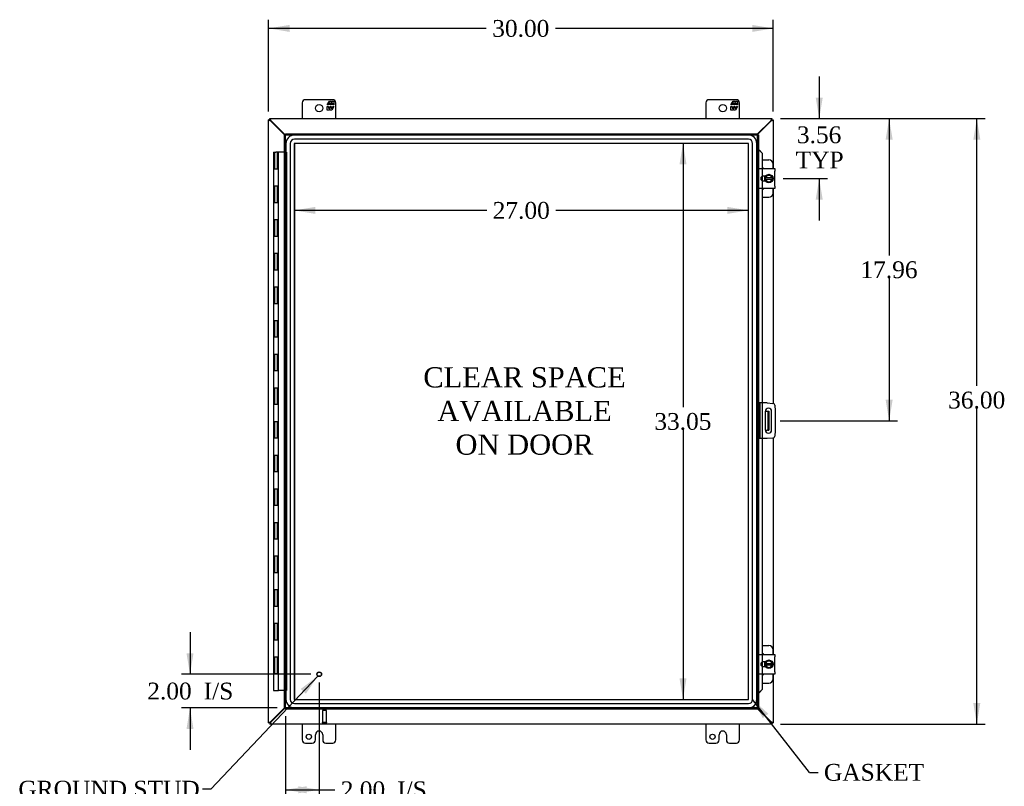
# Model space of a CAD drawing. Header units: inches. Extents: x 12 to 226, y 8 to 156.
# Tile 3 of 8: x 48 to 107, y 53 to 99. Entities that reach past the tile are written whole.
import ezdxf
from ezdxf.enums import TextEntityAlignment as Align

# ---------------------------------------------------------------- set-up
doc = ezdxf.new("R2010")
doc.units = ezdxf.units.IN
doc.header["$MEASUREMENT"] = 0
for name, color, linetype in [('COM40153-1', 7, 'CONTINUOUS'), ('COM40153-2', 7, 'CONTINUOUS'), ('COM42667', 7, 'CONTINUOUS'), ('COM42780', 7, 'CONTINUOUS'), ('COM48490', 7, 'CONTINUOUS'), ('COM70219', 7, 'CONTINUOUS'), ('COM71780-21', 7, 'CONTINUOUS'), ('DEFAULT', 7, 'CONTINUOUS'), ('FET07710', 7, 'CONTINUOUS'), ('HNG10620-32B', 7, 'CONTINUOUS'), ('HNG10620-32C', 7, 'CONTINUOUS'), ('SCC19011', 7, 'CONTINUOUS'), ('SPR20265', 7, 'CONTINUOUS'), ('STD21878', 7, 'CONTINUOUS'), ('WAF25035', 7, 'CONTINUOUS')]:
    doc.layers.add(name, color=color, linetype=linetype)
doc.styles.add('SEACAD_TIMES_NEW_ROMAN', font='times.ttf')

# ---------------------------------------------------------------- blocks, each defined once
blk = doc.blocks.new('SEANNOT_GROUP2')
at = {"layer": 'DEFAULT', "linetype": 'Continuous'}
blk.add_hatch(color=136, dxfattribs=at).paths.add_polyline_path([(65.108, 58.616), (65.815, 59.667), (64.805, 58.902)])
at = {"layer": 'DEFAULT', "color": 136, "linetype": 'Continuous'}
blk.add_line((59.457, 52.944), (58.957, 52.944), dxfattribs=at)
blk.add_lwpolyline([(59.457, 52.944), (65.815, 59.667)], dxfattribs=at)
at = {"layer": 'DEFAULT', "color": 136, "linetype": 'Continuous', "style": 'SEACAD_TIMES_NEW_ROMAN'}
for s, p in [('GROUND STUD', (48.015, 53.444)), ('DOOR', (48.015, 51.944))]:
    blk.add_text(s, height=1, dxfattribs=at).set_placement(p, align=Align.TOP_LEFT)
blk = doc.blocks.new('SEANNOT_GROUP3')
at = {"layer": 'DEFAULT', "linetype": 'Continuous'}
blk.add_hatch(color=136, dxfattribs=at).paths.add_polyline_path([(92.603, 57.426), (91.669, 58.282), (92.275, 57.169)])
at = {"layer": 'DEFAULT', "color": 136, "linetype": 'Continuous'}
blk.add_line((95.061, 53.945), (95.561, 53.945), dxfattribs=at)
blk.add_lwpolyline([(95.061, 53.945), (91.669, 58.282)], dxfattribs=at)
at = {"layer": 'DEFAULT', "color": 136, "linetype": 'Continuous', "style": 'SEACAD_TIMES_NEW_ROMAN'}
blk.add_text('GASKET', height=1, dxfattribs=at).set_placement((95.911, 54.445), align=Align.TOP_LEFT)
blk = doc.blocks.new('GDIMGGROUP')
at = {"layer": 'DEFAULT', "linetype": 'Continuous'}
for points in [[(105.207, 91.558), (104.999, 92.808), (104.791, 91.558)], [(105.207, 58.058), (104.791, 58.058), (104.999, 56.808)]]:
    blk.add_hatch(color=136, dxfattribs=at).paths.add_polyline_path(points)
at = {"layer": 'DEFAULT', "color": 136, "linetype": 'Continuous'}
for p, q in [((93.321, 92.808), (105.499, 92.808)), ((104.999, 76.928), (104.999, 92.808)), ((104.999, 56.808), (104.999, 75.578)), ((93.321, 56.808), (105.499, 56.808))]:
    blk.add_line(p, q, dxfattribs=at)
at = {"layer": 'DEFAULT', "color": 136, "linetype": 'Continuous', "style": 'SEACAD_TIMES_NEW_ROMAN'}
blk.add_text('36.00', height=1, dxfattribs=at).set_placement((103.293, 76.578), align=Align.TOP_LEFT)
blk = doc.blocks.new('GDIMGGROUP1')
at = {"layer": 'DEFAULT', "linetype": 'Continuous'}
for points in [[(58.011, 61.028), (58.22, 59.778), (58.428, 61.028)], [(58.011, 56.528), (58.428, 56.528), (58.22, 57.778)]]:
    blk.add_hatch(color=136, dxfattribs=at).paths.add_polyline_path(points)
at = {"layer": 'DEFAULT', "color": 136, "linetype": 'Continuous'}
for p, q in [((58.22, 62.278), (58.22, 59.778)), ((65.402, 59.778), (57.72, 59.778)), ((63.402, 57.778), (57.72, 57.778)), ((58.22, 57.778), (58.22, 55.278))]:
    blk.add_line(p, q, dxfattribs=at)
at = {"layer": 'DEFAULT', "color": 136, "linetype": 'Continuous', "style": 'SEACAD_TIMES_NEW_ROMAN'}
for s, p in [('2.00', (55.678, 59.278)), ('I/S', (59.032, 59.278))]:
    blk.add_text(s, height=1, dxfattribs=at).set_placement(p, align=Align.TOP_LEFT)
blk = doc.blocks.new('GDIMGGROUP9')
at = {"layer": 'DEFAULT', "linetype": 'Continuous'}
for points in [[(95.837, 94.058), (95.42, 94.058), (95.629, 92.808)], [(95.837, 87.996), (95.629, 89.246), (95.42, 87.996)]]:
    blk.add_hatch(color=136, dxfattribs=at).paths.add_polyline_path(points)
at = {"layer": 'DEFAULT', "color": 136, "linetype": 'Continuous'}
for p, q in [((95.629, 95.308), (95.629, 92.808)), ((93.321, 92.808), (96.129, 92.808)), ((93.489, 89.246), (96.129, 89.246)), ((95.629, 89.246), (95.629, 86.746))]:
    blk.add_line(p, q, dxfattribs=at)
at = {"layer": 'DEFAULT', "color": 136, "linetype": 'Continuous', "style": 'SEACAD_TIMES_NEW_ROMAN'}
for s, p in [('3.56', (94.301, 92.35)), ('TYP', (94.23, 90.85))]:
    blk.add_text(s, height=1, dxfattribs=at).set_placement(p, align=Align.TOP_LEFT)
blk = doc.blocks.new('GDIMGGROUP10')
at = {"layer": 'DEFAULT', "linetype": 'Continuous'}
for points in [[(99.995, 91.558), (99.786, 92.808), (99.578, 91.558)], [(99.995, 76.098), (99.578, 76.098), (99.786, 74.848)]]:
    blk.add_hatch(color=136, dxfattribs=at).paths.add_polyline_path(points)
at = {"layer": 'DEFAULT', "color": 136, "linetype": 'Continuous'}
for p, q in [((93.321, 92.808), (100.286, 92.808)), ((99.786, 92.808), (99.786, 84.678)), ((99.786, 83.328), (99.786, 74.848)), ((93.299, 74.848), (100.286, 74.848))]:
    blk.add_line(p, q, dxfattribs=at)
at = {"layer": 'DEFAULT', "color": 136, "linetype": 'Continuous', "style": 'SEACAD_TIMES_NEW_ROMAN'}
blk.add_text('17.96', height=1, dxfattribs=at).set_placement((98.08, 84.328), align=Align.TOP_LEFT)
blk = doc.blocks.new('GDIMGGROUP15')
at = {"layer": 'DEFAULT', "linetype": 'Continuous'}
for points in [[(65.152, 52.699), (65.152, 53.115), (63.902, 52.907)], [(64.652, 52.699), (65.902, 52.907), (64.652, 53.115)]]:
    blk.add_hatch(color=136, dxfattribs=at).paths.add_polyline_path(points)
at = {"layer": 'DEFAULT', "color": 136, "linetype": 'Continuous'}
for p, q in [((65.902, 59.278), (65.902, 52.407)), ((63.902, 57.278), (63.902, 52.407)), ((63.902, 52.907), (66.332, 52.907)), ((66.332, 52.907), (66.832, 52.907))]:
    blk.add_line(p, q, dxfattribs=at)
at = {"layer": 'DEFAULT', "color": 136, "linetype": 'Continuous', "style": 'SEACAD_TIMES_NEW_ROMAN'}
for s, p in [('2.00', (67.182, 53.407)), ('I/S', (70.536, 53.407))]:
    blk.add_text(s, height=1, dxfattribs=at).set_placement(p, align=Align.TOP_LEFT)
blk = doc.blocks.new('GDIMGGROUP21')
at = {"layer": 'DEFAULT', "linetype": 'Continuous'}
for points in [[(64.143, 98.382), (62.893, 98.174), (64.143, 97.965)], [(91.643, 98.382), (91.643, 97.965), (92.893, 98.174)]]:
    blk.add_hatch(color=136, dxfattribs=at).paths.add_polyline_path(points)
at = {"layer": 'DEFAULT', "color": 136, "linetype": 'Continuous'}
for p, q in [((62.893, 93.236), (62.893, 98.674)), ((92.893, 93.236), (92.893, 98.674)), ((75.837, 98.174), (62.893, 98.174)), ((92.893, 98.174), (79.949, 98.174))]:
    blk.add_line(p, q, dxfattribs=at)
at = {"layer": 'DEFAULT', "color": 136, "linetype": 'Continuous', "style": 'SEACAD_TIMES_NEW_ROMAN'}
blk.add_text('30.00', height=1, dxfattribs=at).set_placement((76.187, 98.674), align=Align.TOP_LEFT)
blk = doc.blocks.new('GDIMGGROUP24')
at = {"layer": 'DEFAULT', "linetype": 'Continuous'}
for points in [[(87.323, 90.085), (87.739, 90.085), (87.531, 91.335)], [(87.323, 59.531), (87.531, 58.281), (87.739, 59.531)]]:
    blk.add_hatch(color=136, dxfattribs=at).paths.add_polyline_path(points)
at = {"layer": 'DEFAULT', "color": 136, "linetype": 'Continuous'}
for p, q in [((87.531, 91.335), (87.531, 75.658)), ((87.531, 74.308), (87.531, 58.281))]:
    blk.add_line(p, q, dxfattribs=at)
at = {"layer": 'DEFAULT', "color": 136, "linetype": 'Continuous', "style": 'SEACAD_TIMES_NEW_ROMAN'}
blk.add_text('33.05', height=1, dxfattribs=at).set_placement((85.825, 75.308), align=Align.TOP_LEFT)
blk = doc.blocks.new('GDIMGGROUP25')
at = {"layer": 'DEFAULT', "linetype": 'Continuous'}
for points in [[(65.672, 87.146), (65.672, 87.563), (64.422, 87.354)], [(90.17, 87.146), (91.42, 87.354), (90.17, 87.563)]]:
    blk.add_hatch(color=136, dxfattribs=at).paths.add_polyline_path(points)
at = {"layer": 'DEFAULT', "color": 136, "linetype": 'Continuous'}
for p, q in [((75.865, 87.354), (64.422, 87.354)), ((91.42, 87.354), (79.977, 87.354))]:
    blk.add_line(p, q, dxfattribs=at)
at = {"layer": 'DEFAULT', "color": 136, "linetype": 'Continuous', "style": 'SEACAD_TIMES_NEW_ROMAN'}
blk.add_text('27.00', height=1, dxfattribs=at).set_placement((76.215, 87.854), align=Align.TOP_LEFT)

msp = doc.modelspace()

# ---------------------------------------------------------------- linework, layer by layer
at = {"layer": 'COM40153-1', "color": 7}
for p, q in [((92.425, 75.411), (92.535, 75.411)), ((92.535, 75.411), (92.571, 75.411)), ((92.571, 75.411), (92.643, 75.411)), ((92.571, 75.411), (92.571, 74.286)), ((92.643, 75.411), (92.643, 74.286)), ((92.425, 74.286), (92.535, 74.286)), ((92.571, 74.286), (92.535, 74.286)), ((92.571, 74.286), (92.643, 74.286))]:
    msp.add_line(p, q, dxfattribs=at)
at = {"layer": 'COM40153-2', "color": 7}
for p, q in [((92.09, 75.911), (92.018, 75.911)), ((92.09, 75.911), (92.09, 73.786)), ((92.09, 75.911), (92.126, 75.911)), ((92.541, 75.911), (92.126, 75.911)), ((92.541, 75.911), (92.875, 75.881)), ((92.989, 75.768), (93.018, 75.434)), ((92.424, 75.398), (92.424, 74.298)), ((92.799, 74.298), (92.799, 75.398)), ((93.018, 75.434), (93.018, 74.263)), ((92.09, 73.786), (92.018, 73.786)), ((92.126, 73.786), (92.09, 73.786)), ((92.541, 73.786), (92.126, 73.786)), ((92.875, 73.815), (92.541, 73.786)), ((93.018, 74.263), (92.989, 73.928))]:
    msp.add_line(p, q, dxfattribs=at)
for centre, radius, start, end in [((92.612, 75.398), 0.188, 0, 180), ((92.864, 75.757), 0.125, 5, 85), ((92.612, 74.298), 0.188, 180, 0), ((92.864, 73.939), 0.125, 275, 355)]:
    msp.add_arc(centre, radius, start, end, dxfattribs=at)
at = {"layer": 'COM42667', "color": 7}
for p, q in [((92.019, 89.692), (92.019, 89.835)), ((92.019, 89.835), (92.989, 89.835)), ((92.019, 89.692), (92.019, 88.8)), ((92.989, 89.835), (92.989, 89.692)), ((92.989, 88.8), (92.989, 89.692)), ((92.433, 89.387), (92.293, 89.387)), ((92.293, 89.106), (92.433, 89.106)), ((92.019, 88.657), (92.019, 88.8)), ((92.989, 88.657), (92.019, 88.657)), ((92.989, 88.8), (92.989, 88.657)), ((92.019, 60.816), (92.019, 60.959)), ((92.019, 60.959), (92.989, 60.959)), ((92.989, 60.959), (92.989, 60.816)), ((92.019, 60.816), (92.019, 59.924)), ((92.433, 60.511), (92.293, 60.511)), ((92.989, 59.924), (92.989, 60.816)), ((92.019, 59.781), (92.019, 59.924)), ((92.989, 59.781), (92.019, 59.781)), ((92.293, 60.23), (92.433, 60.23)), ((92.989, 59.924), (92.989, 59.781))]:
    msp.add_line(p, q, dxfattribs=at)
for centre in [(92.293, 89.246), (92.293, 60.37)]:
    msp.add_arc(centre, 0.14, 90, 270, dxfattribs=at)
at = {"layer": 'COM42780', "color": 7}
for p, q in [((92.243, 90.361), (92.64, 90.361)), ((92.89, 89.835), (92.89, 90.111)), ((92.39, 89.312), (92.39, 89.387)), ((92.39, 89.106), (92.39, 89.177)), ((92.89, 88.381), (92.89, 88.657)), ((92.243, 88.131), (92.64, 88.131)), ((92.243, 61.485), (92.64, 61.485)), ((92.89, 60.959), (92.89, 61.235)), ((92.39, 60.436), (92.39, 60.511)), ((92.39, 60.23), (92.39, 60.301)), ((92.89, 59.505), (92.89, 59.781)), ((92.243, 59.255), (92.64, 59.255))]:
    msp.add_line(p, q, dxfattribs=at)
for centre, start, end in [((92.64, 90.111), 0, 90), ((92.14, 89.674), 39.93243, 65.66946), ((92.14, 88.818), 294.33054, 320.06757), ((92.64, 88.381), 270, 0), ((92.64, 61.235), 0, 90), ((92.14, 60.798), 39.93243, 65.66946), ((92.14, 59.942), 294.33054, 320.06757), ((92.64, 59.505), 270, 0)]:
    msp.add_arc(centre, 0.25, start, end, dxfattribs=at)
at = {"layer": 'COM48490', "color": 7}
for p, q in [((62.965, 92.736), (62.893, 92.736)), ((62.893, 56.88), (62.893, 92.736)), ((62.965, 92.808), (92.821, 92.808)), ((62.965, 92.736), (62.965, 92.808)), ((62.965, 92.736), (63.001, 92.7)), ((63.025, 92.658), (63.001, 92.674)), ((63.844, 91.839), (63.025, 92.658)), ((63.043, 92.676), (63.027, 92.7)), ((63.88, 91.839), (63.043, 92.676)), ((92.743, 92.676), (91.946, 91.879)), ((92.761, 92.658), (91.946, 91.843)), ((92.759, 92.7), (92.743, 92.676)), ((92.785, 92.674), (92.761, 92.658)), ((92.821, 92.736), (92.821, 92.808)), ((92.821, 92.736), (92.893, 92.736)), ((92.893, 92.736), (92.893, 89.835)), ((92.893, 88.657), (92.893, 75.878)), ((92.893, 73.818), (92.893, 60.959)), ((92.893, 59.781), (92.893, 56.88)), ((63.025, 56.958), (63.844, 57.778)), ((63.043, 56.94), (63.88, 57.778)), ((91.946, 57.773), (92.761, 56.958)), ((91.946, 57.737), (92.743, 56.94)), ((62.965, 56.88), (62.893, 56.88)), ((62.965, 56.88), (62.965, 56.808)), ((92.821, 56.808), (62.965, 56.808)), ((63.001, 56.942), (63.025, 56.958)), ((63.027, 56.916), (63.043, 56.94)), ((92.743, 56.94), (92.759, 56.916)), ((92.761, 56.958), (92.785, 56.942)), ((92.821, 56.88), (92.893, 56.88)), ((92.821, 56.88), (92.821, 56.808))]:
    msp.add_line(p, q, dxfattribs=at)
for points, knots in [([(63.001, 92.674), (62.987, 92.679), (62.973, 92.685), (62.947, 92.695), (62.935, 92.7), (62.915, 92.71), (62.907, 92.715), (62.896, 92.726), (62.893, 92.731), (62.893, 92.736)], [0, 0, 0, 0, 0.25, 0.25, 0.5, 0.5, 0.75, 0.75, 1, 1, 1, 1]), ([(63.027, 92.7), (63.022, 92.714), (63.016, 92.728), (63.006, 92.754), (63.001, 92.766), (62.991, 92.786), (62.986, 92.794), (62.975, 92.805), (62.97, 92.808), (62.965, 92.808)], [0, 0, 0, 0, 0.25, 0.25, 0.5, 0.5, 0.75, 0.75, 1, 1, 1, 1]), ([(63.027, 92.7), (63.016, 92.71), (63.006, 92.719), (62.986, 92.732), (62.975, 92.736), (62.965, 92.736)], [0, 0, 0, 0, 0.5, 0.5, 1, 1, 1, 1]), ([(63.001, 92.674), (62.996, 92.679), (62.991, 92.685), (62.983, 92.695), (62.979, 92.7), (62.972, 92.71), (62.969, 92.715), (62.966, 92.726), (62.965, 92.731), (62.965, 92.736)], [0, 0, 0, 0, 0.25, 0.25, 0.5, 0.5, 0.75, 0.75, 1, 1, 1, 1]), ([(92.821, 92.808), (92.816, 92.808), (92.811, 92.805), (92.8, 92.794), (92.795, 92.786), (92.785, 92.766), (92.78, 92.754), (92.769, 92.728), (92.764, 92.714), (92.759, 92.7)], [0, 0, 0, 0, 0.25, 0.25, 0.5, 0.5, 0.75, 0.75, 1, 1, 1, 1]), ([(92.821, 92.736), (92.811, 92.736), (92.8, 92.732), (92.78, 92.719), (92.769, 92.71), (92.759, 92.7)], [0, 0, 0, 0, 0.5, 0.5, 1, 1, 1, 1]), ([(92.821, 92.736), (92.821, 92.731), (92.82, 92.726), (92.816, 92.715), (92.814, 92.71), (92.807, 92.7), (92.803, 92.695), (92.794, 92.685), (92.79, 92.679), (92.785, 92.674)], [0, 0, 0, 0, 0.25, 0.25, 0.5, 0.5, 0.75, 0.75, 1, 1, 1, 1]), ([(92.893, 92.736), (92.893, 92.731), (92.89, 92.726), (92.879, 92.715), (92.871, 92.71), (92.851, 92.7), (92.839, 92.695), (92.813, 92.685), (92.799, 92.679), (92.785, 92.674)], [0, 0, 0, 0, 0.25, 0.25, 0.5, 0.5, 0.75, 0.75, 1, 1, 1, 1]), ([(62.893, 56.88), (62.893, 56.885), (62.896, 56.89), (62.907, 56.901), (62.915, 56.906), (62.935, 56.916), (62.947, 56.921), (62.973, 56.932), (62.987, 56.937), (63.001, 56.942)], [0, 0, 0, 0, 0.25, 0.25, 0.5, 0.5, 0.75, 0.75, 1, 1, 1, 1]), ([(62.965, 56.88), (62.965, 56.885), (62.966, 56.89), (62.969, 56.901), (62.972, 56.906), (62.979, 56.916), (62.983, 56.921), (62.991, 56.932), (62.996, 56.937), (63.001, 56.942)], [0, 0, 0, 0, 0.25, 0.25, 0.5, 0.5, 0.75, 0.75, 1, 1, 1, 1]), ([(62.965, 56.808), (62.97, 56.808), (62.975, 56.811), (62.986, 56.822), (62.991, 56.83), (63.001, 56.85), (63.006, 56.862), (63.016, 56.888), (63.022, 56.902), (63.027, 56.916)], [0, 0, 0, 0, 0.25, 0.25, 0.5, 0.5, 0.75, 0.75, 1, 1, 1, 1]), ([(62.965, 56.88), (62.975, 56.88), (62.986, 56.884), (63.006, 56.897), (63.016, 56.907), (63.027, 56.916)], [0, 0, 0, 0, 0.5, 0.5, 1, 1, 1, 1]), ([(92.759, 56.916), (92.764, 56.902), (92.769, 56.888), (92.78, 56.862), (92.785, 56.85), (92.795, 56.83), (92.8, 56.822), (92.811, 56.811), (92.816, 56.808), (92.821, 56.808)], [0, 0, 0, 0, 0.25, 0.25, 0.5, 0.5, 0.75, 0.75, 1, 1, 1, 1]), ([(92.759, 56.916), (92.769, 56.907), (92.78, 56.897), (92.8, 56.884), (92.811, 56.88), (92.821, 56.88)], [0, 0, 0, 0, 0.5, 0.5, 1, 1, 1, 1]), ([(92.785, 56.942), (92.79, 56.937), (92.794, 56.932), (92.803, 56.921), (92.807, 56.916), (92.814, 56.906), (92.816, 56.901), (92.82, 56.89), (92.821, 56.885), (92.821, 56.88)], [0, 0, 0, 0, 0.25, 0.25, 0.5, 0.5, 0.75, 0.75, 1, 1, 1, 1]), ([(92.785, 56.942), (92.799, 56.937), (92.813, 56.932), (92.839, 56.921), (92.851, 56.916), (92.871, 56.906), (92.879, 56.901), (92.89, 56.89), (92.893, 56.885), (92.893, 56.88)], [0, 0, 0, 0, 0.25, 0.25, 0.5, 0.5, 0.75, 0.75, 1, 1, 1, 1])]:
    msp.add_open_spline(points, degree=3, knots=knots, dxfattribs=at)
at = {"layer": 'COM70219', "color": 7}
for p, q in [((63.923, 91.334), (63.923, 58.282)), ((63.924, 91.334), (63.924, 58.282)), ((64.173, 91.334), (64.173, 58.282)), ((64.422, 91.334), (64.422, 58.282)), ((91.419, 91.834), (64.423, 91.834)), ((91.419, 91.833), (64.423, 91.833)), ((91.419, 91.584), (64.423, 91.584)), ((91.419, 91.335), (64.423, 91.335)), ((64.423, 91.334), (64.423, 58.282)), ((91.419, 91.334), (64.423, 91.334)), ((91.419, 58.282), (91.419, 91.334)), ((91.42, 58.282), (91.42, 91.334)), ((91.669, 58.282), (91.669, 91.334)), ((91.918, 58.282), (91.918, 91.334)), ((91.919, 58.282), (91.919, 91.334)), ((64.423, 58.282), (91.419, 58.282)), ((64.423, 58.281), (91.419, 58.281)), ((64.423, 58.032), (91.419, 58.032)), ((64.423, 57.783), (91.419, 57.783)), ((64.423, 57.782), (91.419, 57.782))]:
    msp.add_line(p, q, dxfattribs=at)
for centre, radius, start, end in [((64.423, 91.334), 0.5, 90, 180), ((64.423, 91.334), 0.499, 90, 180), ((64.423, 91.334), 0.25, 90, 180), ((64.423, 91.334), 0.001, 90, 180), ((91.419, 91.334), 0.5, 0, 90), ((91.419, 91.334), 0.499, 0, 90), ((91.419, 91.334), 0.25, 0, 90), ((91.419, 91.334), 0.001, 0, 90), ((64.423, 58.282), 0.5, 180, 270), ((64.423, 58.282), 0.499, 180, 270), ((64.423, 58.282), 0.25, 180, 270), ((64.423, 58.282), 0.001, 180, 270), ((91.419, 58.282), 0.5, 270, 0), ((91.419, 58.282), 0.001, 270, 0), ((91.419, 58.282), 0.25, 270, 0), ((91.419, 58.282), 0.499, 270, 0)]:
    msp.add_arc(centre, radius, start, end, dxfattribs=at)
at = {"layer": 'COM71780-21', "color": 7}
for p, q in [((63.902, 91.911), (63.902, 91.839)), ((63.902, 91.911), (91.946, 91.911)), ((91.946, 91.911), (91.946, 91.839)), ((63.83, 91.839), (63.902, 91.839)), ((63.83, 57.778), (63.83, 91.839)), ((63.902, 91.839), (91.946, 91.839)), ((63.902, 91.839), (63.938, 91.803)), ((63.902, 57.778), (63.902, 91.839)), ((63.902, 91.839), (63.938, 91.803)), ((91.946, 91.839), (91.91, 91.803)), ((91.946, 91.839), (91.91, 91.803)), ((91.946, 91.839), (91.946, 57.778)), ((92.018, 91.839), (91.946, 91.839)), ((92.018, 91.839), (92.018, 57.778)), ((92.018, 90.964), (91.946, 90.964)), ((92.031, 90.964), (92.018, 90.964)), ((92.04, 90.94), (92.049, 90.94)), ((92.06, 90.928), (92.23, 90.755)), ((92.06, 90.928), (92.073, 90.928)), ((92.073, 90.928), (92.243, 90.755)), ((92.23, 90.755), (92.23, 89.835)), ((92.243, 90.755), (92.23, 90.755)), ((92.243, 90.755), (92.243, 89.835)), ((92.23, 89.835), (92.23, 89.372)), ((92.243, 89.835), (92.243, 89.377)), ((92.23, 89.372), (92.23, 89.121)), ((92.23, 89.121), (92.23, 88.657)), ((92.243, 89.377), (92.243, 89.115)), ((92.243, 89.115), (92.243, 88.657)), ((92.23, 88.657), (92.23, 75.911)), ((92.243, 88.657), (92.243, 75.911)), ((92.23, 75.911), (92.23, 73.786)), ((92.243, 75.911), (92.243, 73.786)), ((92.23, 73.786), (92.23, 60.959)), ((92.243, 73.786), (92.243, 60.959)), ((92.23, 60.959), (92.23, 60.496)), ((92.243, 60.959), (92.243, 60.501)), ((92.23, 60.496), (92.23, 60.245)), ((92.243, 60.501), (92.243, 60.239)), ((92.23, 60.245), (92.23, 59.781)), ((92.23, 59.781), (92.23, 58.861)), ((92.243, 60.239), (92.243, 59.781)), ((92.243, 59.781), (92.243, 58.861)), ((92.018, 58.653), (91.946, 58.653)), ((92.018, 58.653), (92.031, 58.653)), ((92.049, 58.676), (92.04, 58.676)), ((92.23, 58.861), (92.06, 58.688)), ((92.06, 58.688), (92.073, 58.688)), ((92.243, 58.861), (92.073, 58.688)), ((92.243, 58.861), (92.23, 58.861)), ((63.83, 57.778), (63.902, 57.778)), ((63.902, 57.778), (63.938, 57.814)), ((63.902, 57.778), (63.938, 57.814)), ((91.946, 57.778), (63.902, 57.778)), ((63.902, 57.706), (63.902, 57.778)), ((91.946, 57.706), (63.902, 57.706)), ((91.946, 57.778), (91.91, 57.814)), ((91.946, 57.778), (91.91, 57.814)), ((91.946, 57.706), (91.946, 57.778)), ((92.018, 57.778), (91.946, 57.778))]:
    msp.add_line(p, q, dxfattribs=at)
for centre, radius, start, end in [((92.458, 92.015), 1.153, 245.73422, 249.46416), ((92.349, 91.197), 0.395, 216.31419, 223.00535), ((92.458, 92.015), 1.153, 249.46416, 250.45802), ((92.458, 57.602), 1.153, 110.53584, 114.26578), ((92.349, 58.419), 0.395, 136.99465, 143.68581), ((92.458, 57.602), 1.153, 109.54198, 110.53584)]:
    msp.add_arc(centre, radius, start, end, dxfattribs=at)
at = {"layer": 'FET07710', "color": 7}
for p, q in [((64.893, 93.746), (64.893, 92.808)), ((66.705, 93.933), (65.08, 93.933)), ((66.383, 93.628), (66.505, 93.84)), ((66.545, 93.734), (66.447, 93.734)), ((66.447, 93.734), (66.447, 93.628)), ((66.505, 93.84), (66.614, 93.84)), ((66.545, 93.628), (66.545, 93.734)), ((66.703, 93.734), (66.605, 93.734)), ((66.605, 93.734), (66.605, 93.628)), ((66.614, 93.84), (66.614, 93.762)), ((66.614, 93.762), (66.659, 93.84)), ((66.659, 93.84), (66.768, 93.84)), ((66.703, 93.628), (66.703, 93.734)), ((66.768, 93.84), (66.768, 93.628)), ((66.893, 92.808), (66.893, 93.746)), ((88.893, 93.746), (88.893, 92.808)), ((90.705, 93.933), (89.08, 93.933)), ((90.383, 93.628), (90.505, 93.84)), ((90.545, 93.734), (90.447, 93.734)), ((90.447, 93.734), (90.447, 93.628)), ((90.505, 93.84), (90.614, 93.84)), ((90.545, 93.628), (90.545, 93.734)), ((90.703, 93.734), (90.605, 93.734)), ((90.605, 93.734), (90.605, 93.628)), ((90.614, 93.84), (90.614, 93.762)), ((90.614, 93.762), (90.659, 93.84)), ((90.659, 93.84), (90.768, 93.84)), ((90.703, 93.628), (90.703, 93.734)), ((90.768, 93.84), (90.768, 93.628)), ((90.893, 92.808), (90.893, 93.746)), ((66.447, 93.628), (66.383, 93.628)), ((66.383, 93.318), (66.383, 93.53)), ((66.383, 93.53), (66.447, 93.53)), ((66.491, 93.318), (66.383, 93.318)), ((66.447, 93.53), (66.447, 93.425)), ((66.447, 93.425), (66.545, 93.425)), ((66.536, 93.396), (66.491, 93.318)), ((66.536, 93.318), (66.536, 93.396)), ((66.645, 93.318), (66.536, 93.318)), ((66.605, 93.628), (66.545, 93.628)), ((66.545, 93.425), (66.545, 93.53)), ((66.545, 93.53), (66.605, 93.53)), ((66.605, 93.53), (66.605, 93.425)), ((66.605, 93.425), (66.703, 93.425)), ((66.768, 93.53), (66.645, 93.318)), ((66.768, 93.628), (66.703, 93.628)), ((66.703, 93.425), (66.703, 93.53)), ((66.703, 93.53), (66.768, 93.53)), ((90.447, 93.628), (90.383, 93.628)), ((90.383, 93.318), (90.383, 93.53)), ((90.383, 93.53), (90.447, 93.53)), ((90.491, 93.318), (90.383, 93.318)), ((90.447, 93.53), (90.447, 93.425)), ((90.447, 93.425), (90.545, 93.425)), ((90.536, 93.396), (90.491, 93.318)), ((90.536, 93.318), (90.536, 93.396)), ((90.645, 93.318), (90.536, 93.318)), ((90.605, 93.628), (90.545, 93.628)), ((90.545, 93.425), (90.545, 93.53)), ((90.545, 93.53), (90.605, 93.53)), ((90.605, 93.53), (90.605, 93.425)), ((90.605, 93.425), (90.703, 93.425)), ((90.768, 93.53), (90.645, 93.318)), ((90.768, 93.628), (90.703, 93.628)), ((90.703, 93.425), (90.703, 93.53)), ((90.703, 93.53), (90.768, 93.53)), ((64.893, 56.808), (64.893, 55.871)), ((66.893, 55.871), (66.893, 56.808)), ((88.893, 56.808), (88.893, 55.871)), ((90.893, 55.871), (90.893, 56.808)), ((65.892, 56.401), (65.893, 56.401)), ((89.892, 56.401), (89.893, 56.401)), ((65.08, 55.683), (65.487, 55.683)), ((65.674, 55.871), (65.674, 56.183)), ((66.111, 56.183), (66.111, 55.871)), ((66.298, 55.683), (66.705, 55.683)), ((89.08, 55.683), (89.487, 55.683)), ((89.674, 55.871), (89.674, 56.183)), ((90.111, 56.183), (90.111, 55.871)), ((90.298, 55.683), (90.705, 55.683))]:
    msp.add_line(p, q, dxfattribs=at)
for centre, radius in [((65.893, 93.433), 0.219), ((89.893, 93.433), 0.219), ((65.284, 56.058), 0.156), ((89.284, 56.058), 0.156)]:
    msp.add_circle(centre, radius, dxfattribs=at)
for centre, radius, start, end in [((65.08, 93.746), 0.188, 90, 180), ((66.705, 93.746), 0.188, 0, 90), ((89.08, 93.746), 0.188, 90, 180), ((90.705, 93.746), 0.188, 0, 90), ((65.892, 56.183), 0.218, 90, 180), ((65.893, 56.183), 0.218, 0, 90), ((89.892, 56.183), 0.218, 90, 180), ((89.893, 56.183), 0.218, 0, 90), ((65.08, 55.871), 0.188, 180, 270), ((65.487, 55.871), 0.188, 270, 0), ((66.298, 55.871), 0.188, 180, 270), ((66.705, 55.871), 0.188, 270, 0), ((89.08, 55.871), 0.187, 180, 270), ((89.487, 55.871), 0.188, 270, 0), ((90.298, 55.871), 0.188, 180, 270), ((90.705, 55.871), 0.188, 270, 0)]:
    msp.add_arc(centre, radius, start, end, dxfattribs=at)
at = {"layer": 'HNG10620-32B', "color": 7}
for p, q in [((63.332, 89.808), (63.178, 89.808)), ((63.178, 89.808), (63.178, 88.808)), ((63.178, 88.808), (63.332, 88.808)), ((63.332, 87.808), (63.178, 87.808)), ((63.178, 87.808), (63.178, 86.808)), ((63.178, 86.808), (63.332, 86.808)), ((63.332, 85.808), (63.178, 85.808)), ((63.178, 85.808), (63.178, 84.808)), ((63.178, 84.808), (63.332, 84.808)), ((63.332, 83.808), (63.178, 83.808)), ((63.178, 83.808), (63.178, 82.808)), ((63.178, 82.808), (63.332, 82.808)), ((63.332, 81.808), (63.178, 81.808)), ((63.178, 81.808), (63.178, 80.808)), ((63.178, 80.808), (63.332, 80.808)), ((63.332, 79.808), (63.178, 79.808)), ((63.178, 79.808), (63.178, 78.808)), ((63.178, 78.808), (63.332, 78.808)), ((63.332, 77.808), (63.178, 77.808)), ((63.178, 77.808), (63.178, 76.808)), ((63.178, 76.808), (63.332, 76.808)), ((63.332, 75.808), (63.178, 75.808)), ((63.178, 75.808), (63.178, 74.808)), ((63.178, 74.808), (63.332, 74.808)), ((63.332, 73.808), (63.178, 73.808)), ((63.178, 73.808), (63.178, 72.808)), ((63.178, 72.808), (63.332, 72.808)), ((63.332, 71.808), (63.178, 71.808)), ((63.178, 71.808), (63.178, 70.808)), ((63.178, 70.808), (63.332, 70.808)), ((63.332, 69.808), (63.178, 69.808)), ((63.178, 69.808), (63.178, 68.808)), ((63.178, 68.808), (63.332, 68.808)), ((63.332, 67.808), (63.178, 67.808)), ((63.178, 67.808), (63.178, 66.808)), ((63.178, 66.808), (63.332, 66.808)), ((63.332, 65.808), (63.178, 65.808)), ((63.178, 65.808), (63.178, 64.808)), ((63.178, 64.808), (63.332, 64.808)), ((63.332, 63.808), (63.178, 63.808)), ((63.178, 63.808), (63.178, 62.808)), ((63.178, 62.808), (63.332, 62.808)), ((63.332, 61.808), (63.178, 61.808)), ((63.178, 61.808), (63.178, 60.808)), ((63.178, 60.808), (63.332, 60.808)), ((63.332, 59.808), (63.178, 59.808)), ((63.178, 59.808), (63.178, 58.808)), ((63.178, 58.808), (63.486, 58.808))]:
    msp.add_line(p, q, dxfattribs=at)
at = {"layer": 'HNG10620-32C', "color": 7}
for p, q in [((63.178, 90.808), (63.332, 90.808)), ((63.178, 90.808), (63.178, 89.808)), ((63.238, 90.808), (63.238, 89.808)), ((63.83, 90.808), (63.332, 90.808)), ((63.415, 90.808), (63.415, 89.808)), ((63.426, 89.808), (63.426, 90.808)), ((63.468, 90.808), (63.468, 89.808)), ((63.486, 89.808), (63.486, 90.808)), ((63.873, 90.808), (63.83, 90.808)), ((63.902, 90.808), (63.873, 90.808)), ((63.902, 90.808), (63.962, 90.808)), ((63.962, 90.808), (63.962, 58.808)), ((63.332, 89.808), (63.178, 89.808)), ((63.486, 89.808), (63.332, 89.808)), ((63.486, 88.808), (63.486, 89.808)), ((63.178, 88.808), (63.332, 88.808)), ((63.178, 88.808), (63.178, 87.808)), ((63.238, 88.808), (63.238, 87.808)), ((63.332, 88.808), (63.486, 88.808)), ((63.415, 88.808), (63.415, 87.808)), ((63.426, 87.808), (63.426, 88.808)), ((63.468, 88.808), (63.468, 87.808)), ((63.486, 87.808), (63.486, 88.808)), ((63.332, 87.808), (63.178, 87.808)), ((63.486, 87.808), (63.332, 87.808)), ((63.486, 86.808), (63.486, 87.808)), ((63.178, 86.808), (63.332, 86.808)), ((63.178, 86.808), (63.178, 85.808)), ((63.238, 86.808), (63.238, 85.808)), ((63.332, 86.808), (63.486, 86.808)), ((63.415, 86.808), (63.415, 85.808)), ((63.426, 85.808), (63.426, 86.808)), ((63.468, 86.808), (63.468, 85.808)), ((63.486, 85.808), (63.486, 86.808)), ((63.332, 85.808), (63.178, 85.808)), ((63.486, 85.808), (63.332, 85.808)), ((63.486, 84.808), (63.486, 85.808)), ((63.178, 84.808), (63.332, 84.808)), ((63.178, 84.808), (63.178, 83.808)), ((63.238, 84.808), (63.238, 83.808)), ((63.332, 84.808), (63.486, 84.808)), ((63.415, 84.808), (63.415, 83.808)), ((63.426, 83.808), (63.426, 84.808)), ((63.468, 84.808), (63.468, 83.808)), ((63.486, 83.808), (63.486, 84.808)), ((63.332, 83.808), (63.178, 83.808)), ((63.486, 83.808), (63.332, 83.808)), ((63.486, 82.808), (63.486, 83.808)), ((63.178, 82.808), (63.332, 82.808)), ((63.178, 82.808), (63.178, 81.808)), ((63.238, 82.808), (63.238, 81.808)), ((63.332, 82.808), (63.486, 82.808)), ((63.415, 82.808), (63.415, 81.808)), ((63.426, 81.808), (63.426, 82.808)), ((63.468, 82.808), (63.468, 81.808)), ((63.486, 81.808), (63.486, 82.808)), ((63.332, 81.808), (63.178, 81.808)), ((63.486, 81.808), (63.332, 81.808)), ((63.486, 80.808), (63.486, 81.808)), ((63.178, 80.808), (63.332, 80.808)), ((63.178, 80.808), (63.178, 79.808)), ((63.238, 80.808), (63.238, 79.808)), ((63.332, 80.808), (63.486, 80.808)), ((63.415, 80.808), (63.415, 79.808)), ((63.426, 79.808), (63.426, 80.808)), ((63.468, 80.808), (63.468, 79.808)), ((63.486, 79.808), (63.486, 80.808)), ((63.332, 79.808), (63.178, 79.808)), ((63.486, 79.808), (63.332, 79.808)), ((63.486, 78.808), (63.486, 79.808)), ((63.178, 78.808), (63.332, 78.808)), ((63.178, 78.808), (63.178, 77.808)), ((63.238, 78.808), (63.238, 77.808)), ((63.332, 78.808), (63.486, 78.808)), ((63.415, 78.808), (63.415, 77.808)), ((63.426, 77.808), (63.426, 78.808)), ((63.468, 78.808), (63.468, 77.808)), ((63.486, 77.808), (63.486, 78.808)), ((63.332, 77.808), (63.178, 77.808)), ((63.486, 77.808), (63.332, 77.808)), ((63.486, 76.808), (63.486, 77.808)), ((63.178, 76.808), (63.332, 76.808)), ((63.178, 76.808), (63.178, 75.808)), ((63.238, 76.808), (63.238, 75.808)), ((63.332, 76.808), (63.486, 76.808)), ((63.415, 76.808), (63.415, 75.808)), ((63.426, 75.808), (63.426, 76.808)), ((63.468, 76.808), (63.468, 75.808)), ((63.486, 75.808), (63.486, 76.808)), ((63.332, 75.808), (63.178, 75.808)), ((63.486, 75.808), (63.332, 75.808)), ((63.486, 74.808), (63.486, 75.808)), ((63.178, 74.808), (63.332, 74.808)), ((63.178, 74.808), (63.178, 73.808)), ((63.238, 74.808), (63.238, 73.808)), ((63.332, 74.808), (63.486, 74.808)), ((63.415, 74.808), (63.415, 73.808)), ((63.426, 73.808), (63.426, 74.808)), ((63.468, 74.808), (63.468, 73.808)), ((63.486, 73.808), (63.486, 74.808)), ((63.332, 73.808), (63.178, 73.808)), ((63.486, 73.808), (63.332, 73.808)), ((63.486, 72.808), (63.486, 73.808)), ((63.178, 72.808), (63.332, 72.808)), ((63.178, 72.808), (63.178, 71.808)), ((63.238, 72.808), (63.238, 71.808)), ((63.332, 72.808), (63.486, 72.808)), ((63.415, 72.808), (63.415, 71.808)), ((63.426, 71.808), (63.426, 72.808)), ((63.468, 72.808), (63.468, 71.808)), ((63.486, 71.808), (63.486, 72.808)), ((63.332, 71.808), (63.178, 71.808)), ((63.486, 71.808), (63.332, 71.808)), ((63.486, 70.808), (63.486, 71.808)), ((63.178, 70.808), (63.332, 70.808)), ((63.178, 70.808), (63.178, 69.808)), ((63.238, 70.808), (63.238, 69.808)), ((63.332, 70.808), (63.486, 70.808)), ((63.415, 70.808), (63.415, 69.808)), ((63.426, 69.808), (63.426, 70.808)), ((63.468, 70.808), (63.468, 69.808)), ((63.486, 69.808), (63.486, 70.808)), ((63.332, 69.808), (63.178, 69.808)), ((63.486, 69.808), (63.332, 69.808)), ((63.486, 68.808), (63.486, 69.808)), ((63.178, 68.808), (63.332, 68.808)), ((63.178, 68.808), (63.178, 67.808)), ((63.238, 68.808), (63.238, 67.808)), ((63.332, 68.808), (63.486, 68.808)), ((63.415, 68.808), (63.415, 67.808)), ((63.426, 67.808), (63.426, 68.808)), ((63.468, 68.808), (63.468, 67.808)), ((63.486, 67.808), (63.486, 68.808)), ((63.332, 67.808), (63.178, 67.808)), ((63.486, 67.808), (63.332, 67.808)), ((63.486, 66.808), (63.486, 67.808)), ((63.178, 66.808), (63.332, 66.808)), ((63.178, 66.808), (63.178, 65.808)), ((63.238, 66.808), (63.238, 65.808)), ((63.332, 66.808), (63.486, 66.808)), ((63.415, 66.808), (63.415, 65.808)), ((63.426, 65.808), (63.426, 66.808)), ((63.468, 66.808), (63.468, 65.808)), ((63.486, 65.808), (63.486, 66.808)), ((63.332, 65.808), (63.178, 65.808)), ((63.486, 65.808), (63.332, 65.808)), ((63.486, 64.808), (63.486, 65.808)), ((63.178, 64.808), (63.332, 64.808)), ((63.178, 64.808), (63.178, 63.808)), ((63.238, 64.808), (63.238, 63.808)), ((63.332, 64.808), (63.486, 64.808)), ((63.415, 64.808), (63.415, 63.808)), ((63.426, 63.808), (63.426, 64.808)), ((63.468, 64.808), (63.468, 63.808)), ((63.486, 63.808), (63.486, 64.808)), ((63.332, 63.808), (63.178, 63.808)), ((63.486, 63.808), (63.332, 63.808)), ((63.486, 62.808), (63.486, 63.808)), ((63.178, 62.808), (63.332, 62.808)), ((63.178, 62.808), (63.178, 61.808)), ((63.238, 62.808), (63.238, 61.808)), ((63.332, 62.808), (63.486, 62.808)), ((63.415, 62.808), (63.415, 61.808)), ((63.426, 61.808), (63.426, 62.808)), ((63.468, 62.808), (63.468, 61.808)), ((63.486, 61.808), (63.486, 62.808)), ((63.332, 61.808), (63.178, 61.808)), ((63.486, 61.808), (63.332, 61.808)), ((63.486, 60.808), (63.486, 61.808)), ((63.178, 60.808), (63.332, 60.808)), ((63.178, 60.808), (63.178, 59.808)), ((63.238, 60.808), (63.238, 59.808)), ((63.332, 60.808), (63.486, 60.808)), ((63.415, 60.808), (63.415, 59.808)), ((63.426, 59.808), (63.426, 60.808)), ((63.468, 60.808), (63.468, 59.808)), ((63.486, 59.808), (63.486, 60.808)), ((63.332, 59.808), (63.178, 59.808)), ((63.486, 59.808), (63.332, 59.808)), ((63.486, 58.808), (63.486, 59.808)), ((63.83, 58.808), (63.486, 58.808)), ((63.873, 58.808), (63.83, 58.808)), ((63.902, 58.808), (63.873, 58.808)), ((63.902, 58.808), (63.962, 58.808))]:
    msp.add_line(p, q, dxfattribs=at)
at = {"layer": 'SCC19011', "color": 7}
for p, q in [((92.64, 89.487), (92.425, 89.355)), ((92.425, 89.355), (92.425, 89.28)), ((92.425, 89.28), (92.425, 89.212)), ((92.445, 89.28), (92.425, 89.28)), ((92.425, 89.212), (92.425, 89.137)), ((92.425, 89.212), (92.445, 89.212)), ((92.425, 89.137), (92.64, 89.005)), ((92.455, 89.28), (92.445, 89.28)), ((92.445, 89.212), (92.455, 89.212)), ((92.824, 89.28), (92.455, 89.28)), ((92.455, 89.212), (92.824, 89.212)), ((92.855, 89.355), (92.64, 89.487)), ((92.64, 89.005), (92.855, 89.137)), ((92.834, 89.28), (92.824, 89.28)), ((92.824, 89.212), (92.834, 89.212)), ((92.855, 89.28), (92.834, 89.28)), ((92.834, 89.212), (92.855, 89.212)), ((92.855, 89.28), (92.855, 89.355)), ((92.855, 89.212), (92.855, 89.28)), ((92.855, 89.137), (92.855, 89.212)), ((92.64, 60.611), (92.425, 60.479)), ((92.425, 60.479), (92.425, 60.404)), ((92.425, 60.404), (92.425, 60.336)), ((92.445, 60.404), (92.425, 60.404)), ((92.425, 60.336), (92.425, 60.261)), ((92.425, 60.336), (92.445, 60.336)), ((92.455, 60.404), (92.445, 60.404)), ((92.445, 60.336), (92.455, 60.336)), ((92.824, 60.404), (92.455, 60.404)), ((92.455, 60.336), (92.824, 60.336)), ((92.855, 60.479), (92.64, 60.611)), ((92.834, 60.404), (92.824, 60.404)), ((92.824, 60.336), (92.834, 60.336)), ((92.855, 60.404), (92.834, 60.404)), ((92.834, 60.336), (92.855, 60.336)), ((92.855, 60.404), (92.855, 60.479)), ((92.855, 60.336), (92.855, 60.404)), ((92.855, 60.261), (92.855, 60.336)), ((92.425, 60.261), (92.64, 60.129)), ((92.64, 60.129), (92.855, 60.261))]:
    msp.add_line(p, q, dxfattribs=at)
for centre, start, end in [((92.64, 89.246), 10.44743, 169.55257), ((92.64, 89.246), 190.44743, 349.55257), ((92.64, 60.37), 10.44743, 169.55257), ((92.64, 60.37), 190.44743, 349.55257)]:
    msp.add_arc(centre, 0.188, start, end, dxfattribs=at)
at = {"layer": 'SPR20265', "color": 7}
for points, knots in [([(92.422, 89.387), (92.409, 89.368), (92.387, 89.322), (92.374, 89.243), (92.388, 89.161), (92.411, 89.12), (92.421, 89.105)], [0.95809881, 0.95809881, 0.95809881, 0.95809881, 0.9661238, 0.97598802, 0.98694613, 0.99365696, 0.99365696, 0.99365696, 0.99365696]), ([(92.431, 89.388), (92.415, 89.363), (92.389, 89.307), (92.383, 89.215), (92.401, 89.156), (92.414, 89.131)], [0.7674218, 0.7674218, 0.7674218, 0.7674218, 0.77798983, 0.7890906, 0.79939309, 0.79939309, 0.79939309, 0.79939309]), ([(92.422, 60.511), (92.409, 60.492), (92.387, 60.446), (92.374, 60.367), (92.388, 60.285), (92.411, 60.244), (92.421, 60.229)], [0.95809881, 0.95809881, 0.95809881, 0.95809881, 0.9661238, 0.97598802, 0.98694613, 0.99365696, 0.99365696, 0.99365696, 0.99365696]), ([(92.431, 60.512), (92.415, 60.487), (92.389, 60.431), (92.383, 60.337), (92.405, 60.269), (92.425, 60.235), (92.429, 60.229)], [0.7674218, 0.7674218, 0.7674218, 0.7674218, 0.77798983, 0.7890906, 0.80019147, 0.80289251, 0.80289251, 0.80289251, 0.80289251])]:
    msp.add_open_spline(points, degree=3, knots=knots, dxfattribs=at)
at = {"layer": 'STD21878', "color": 7}
for p, q in [((66.34, 57.63), (66.09, 57.63)), ((66.09, 57.63), (66.09, 56.911)), ((66.34, 56.911), (66.34, 57.63)), ((66.355, 56.911), (66.074, 56.911)), ((66.074, 56.911), (66.074, 56.88)), ((66.355, 56.88), (66.074, 56.88)), ((66.355, 56.88), (66.355, 56.911))]:
    msp.add_line(p, q, dxfattribs=at)
for radius in [0.141, 0.125]:
    msp.add_circle((65.902, 59.778), radius, dxfattribs=at)
at = {"layer": 'WAF25035', "color": 7}
for centre in [(92.64, 89.246), (92.64, 60.37)]:
    msp.add_circle(centre, 0.25, dxfattribs=at)

# ---------------------------------------------------------------- block references
at = {"layer": 'DEFAULT', "color": 7}
for name in ['GDIMGGROUP21', 'GDIMGGROUP9', 'GDIMGGROUP10', 'GDIMGGROUP', 'GDIMGGROUP24', 'GDIMGGROUP25', 'GDIMGGROUP1', 'SEANNOT_GROUP2', 'GDIMGGROUP15', 'SEANNOT_GROUP3']:
    msp.add_blockref(name, (0, 0), dxfattribs=at)

# ---------------------------------------------------------------- texts
at = {"layer": 'DEFAULT', "color": 7, "insert": (78.107, 78.03), "char_height": 1.2, "width": 12.37848, "attachment_point": 2}
msp.add_mtext('{\\fTimes New Roman|b0||i0||c0|p34;\\C7;\\H1.2;\\W1.;CLEAR SPACE \\P}{\\fTimes New Roman|b0||i0||c0|p34;\\C7;\\H1.2;\\W1.;AVAILABLE \\P}{\\fTimes New Roman|b0||i0||c0|p34;\\C7;\\H1.2;\\W1.;ON DOOR}', dxfattribs=at)

doc.saveas('drawing.dxf')
